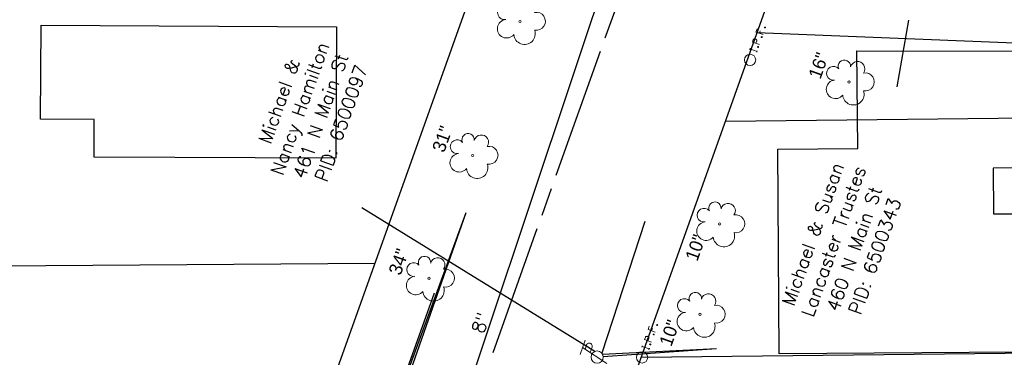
# Model space of a CAD drawing. Extents: x 2300122 to 2305194, y 360020 to 364238.
# Tile 66 of 93: x 2301739 to 2301948, y 362561 to 362633. Entities that reach past the tile are written whole.
import ezdxf
from ezdxf.enums import TextEntityAlignment as Align

# ---------------------------------------------------------------- set-up
doc = ezdxf.new("R2010")
doc.units = 0
doc.header["$LTSCALE"] = 20
doc.header["$MEASUREMENT"] = 0
for name, pattern in [('CL', [2, 0.3, -0.15, 1.4, -0.15]), ('gasex', [0]), ('ohelecex', [0]), ('ohteleex', [0]), ('rowex', [0]), ('sanex', [0])]:
    doc.linetypes.add(name, pattern=pattern)
for name, color, linetype in [('BD_X_Building', 231, 'Continuous'), ('DV_X_Property_Line', 7, 'Continuous'), ('RW_X_CL', 6, 'CL'), ('RW_X_Fee_RW', 6, 'rowex'), ('SV_X_Mon_Cells_Found', 7, 'Continuous'), ('SV_X_Text_Name', 7, 'Continuous'), ('UT_X_Electric_Cells', 1, 'Continuous'), ('UT_X_Gas', 2, 'gasex'), ('UT_X_Overhead_Electric', 1, 'ohelecex'), ('UT_X_Overhead_Telecom', 30, 'ohteleex'), ('UT_X_Sanitary_Line', 3, 'sanex'), ('UT_X_Sanitary_Text', 7, 'Continuous'), ('VG_X_Cells', 3, 'Continuous'), ('VG_X_Text', 7, 'Continuous')]:
    doc.layers.add(name, color=color, linetype=linetype)
doc.styles.add('Simplex Normal (0.14)', font='Simplex.shx')
doc.styles.add('Straight Normal (0.14) Font 30', font='font30.shx', dxfattribs={"height": 0.14})

# ---------------------------------------------------------------- blocks, each defined once
blk = doc.blocks.new('TREE')
at = {"layer": 'VG_X_Cells', "color": 3, "linetype": 'Continuous', "lineweight": 0}
blk.add_circle((0, 0), 0.012, dxfattribs=at)
for centre, radius, start, end in [((-0.049, 0.168), 0.0658, 354.0047, 205.9741), ((0.091, 0.141), 0.0776, 323.83, 165.0376), ((-0.165, 0.093), 0.0735, 39.0625, 279.5412), ((-0.143, -0.077), 0.0987, 96.1722, 320.5737), ((0.173, 0.002), 0.0957, 259.1453, 101.4596), ((0.047, -0.13), 0.114, 184.9476, 19.4572)]:
    blk.add_arc(centre, radius, start, end, dxfattribs=at)
blk = doc.blocks.new('ODOT Elec Tele Pole')
at = {"layer": 'UT_X_Electric_Cells', "linetype": 'Continuous', "lineweight": 13}
for p, q in [((0.128, 0.18), (-0.032, 0.18)), ((0.048, 0.18), (-0.032, -0.12)), ((0.04, 0.15), (0.083, 0.15)), ((0.023, 0.086), (0.083, 0.086))]:
    blk.add_line(p, q, dxfattribs=at)
at = {"layer": 'UT_X_Electric_Cells', "linetype": 'Continuous', "lineweight": 0}
blk.add_circle((0, 0), 0.065, dxfattribs=at)
at = {"layer": 'UT_X_Electric_Cells', "linetype": 'Continuous', "lineweight": 13, "extrusion": (0, 0, -1)}
blk.add_arc((-0.083, 0.118), 0.0319, 88.8767, 271.1233, dxfattribs=at)
blk = doc.blocks.new('IPF')
at = {"layer": 'SV_X_Mon_Cells_Found', "color": 7, "linetype": 'Continuous', "lineweight": 0, "flags": 128}
for points in [[(0.101, 0.04), (0.118, 0.04)], [(0.11, -0.04), (0.11, 0.04)], [(0.188, -0.04), (0.188, 0.04), (0.214, 0.04), (0.217, 0.039), (0.221, 0.038), (0.223, 0.037), (0.224, 0.036), (0.226, 0.032), (0.228, 0.029), (0.229, 0.024), (0.229, 0.017), (0.229, 0.014), (0.227, 0.01), (0.225, 0.006), (0.223, 0.004), (0.221, 0.003), (0.219, 0.002), (0.214, 0.001), (0.188, 0.001)], [(0.338, 0.04), (0.3, 0.04), (0.3, -0.04)], [(0.3, 0.001), (0.327, 0.001)], [(0.101, -0.04), (0.118, -0.04)], [(0.157, -0.029), (0.16, -0.029), (0.162, -0.031), (0.164, -0.033), (0.164, -0.036), (0.162, -0.039), (0.16, -0.04), (0.157, -0.04), (0.156, -0.039), (0.154, -0.036), (0.154, -0.033), (0.156, -0.031), (0.157, -0.029)], [(0.27, -0.029), (0.273, -0.029), (0.274, -0.031), (0.276, -0.033), (0.276, -0.036), (0.274, -0.039), (0.273, -0.04), (0.27, -0.04), (0.268, -0.039), (0.267, -0.036), (0.267, -0.033), (0.268, -0.031), (0.27, -0.029)], [(0.377, -0.029), (0.38, -0.029), (0.382, -0.031), (0.383, -0.033), (0.383, -0.036), (0.382, -0.039), (0.38, -0.04), (0.377, -0.04), (0.376, -0.039), (0.374, -0.036), (0.374, -0.033), (0.376, -0.031), (0.377, -0.029)]]:
    blk.add_lwpolyline(points, dxfattribs=at)
at = {"layer": 'SV_X_Mon_Cells_Found', "color": 7, "linetype": 'Continuous', "lineweight": 0}
blk.add_circle((0, 0), 0.06, dxfattribs=at)

msp = doc.modelspace()

# ---------------------------------------------------------------- linework, layer by layer
at = {"layer": 'BD_X_Building', "flags": 128}
for points in [[(2301743.07, 362631.58), (2301805.85, 362631.28), (2301805.71, 362603.32), (2301754.35, 362603.56), (2301754.38, 362611.58), (2301742.98, 362611.63)], [(2301950.48, 362562.09), (2301900, 362561.7), (2301899.67, 362605.25), (2301916.73, 362605.39), (2301916.46, 362626.18), (2301958.47, 362626.11), (2301958.77, 362601.33), (2301945.43, 362601.22), (2301945.51, 362591.46), (2301950.25, 362591.5)]]:
    msp.add_lwpolyline(points, close=True, dxfattribs=at)
at = {"layer": 'DV_X_Property_Line'}
for points in [[(2301895.25, 362630.04), (2302165.58, 362619.21)], [(2301654.06, 362579.89), (2301814.05, 362580.99)]]:
    msp.add_lwpolyline(points, dxfattribs=at)
at = {"layer": 'DV_X_Property_Line', "flags": 128}
for points in [[(2301888.53, 362611.2), (2302165.62, 362614.21)], [(2301870.63, 362561), (2302006.07, 362562.48)]]:
    msp.add_lwpolyline(points, dxfattribs=at)
at = {"layer": 'RW_X_CL'}
msp.add_lwpolyline([(2301809.27, 360843.01), (2301795.81, 362440.51), (2302015.45, 363056.38)], dxfattribs=at)
at = {"layer": 'RW_X_Fee_RW', "flags": 128}
for points in [[(2301827.66, 362440.53), (2301935.51, 362742.92)], [(2301763.71, 362439.83), (2301857.01, 362701.44)]]:
    msp.add_lwpolyline(points, dxfattribs=at)
at = {"layer": 'SV_X_Text_Name'}
msp.add_lwpolyline([(2301927.49, 362632.65), (2301925.01, 362618.47)], dxfattribs=at)
at = {"layer": 'UT_X_Gas', "flags": 128}
msp.add_lwpolyline([(2301786.46, 360800.71), (2301783.63, 361136.44), (2301784.02, 361143.61), (2301784.48, 361163.63), (2301784.75, 361199.89), (2301783.93, 361340.84), (2301782.25, 361414.15), (2301781.91, 361479.56), (2301779.96, 361510.8), (2301778.46, 361553.41), (2301777.37, 361599.67), (2301776.66, 361652.8), (2301775.71, 361756.61), (2301773.99, 361889.38), (2301774.09, 361989.44), (2301773.4, 362075.74), (2301772.37, 362166.93), (2301773.24, 362216.32), (2301771.88, 362265.5), (2301781.28, 362265.58), (2301779.78, 362443.22), (2301826.67, 362574.68)], dxfattribs=at)
at = {"layer": 'UT_X_Overhead_Electric', "flags": 128}
for points in [[(2301819.75, 362554.42), (2301833.46, 362591.8)], [(2301862.58, 362561.16), (2301886.64, 362562.82)]]:
    msp.add_lwpolyline(points, dxfattribs=at)
at = {"layer": 'UT_X_Overhead_Telecom', "linetype": 'Continuous', "flags": 128}
for points in [[(2301860.8, 362562.23), (2301811.25, 362592.76)], [(2301871.44, 362589.89), (2301862.29, 362561.85)]]:
    msp.add_lwpolyline(points, dxfattribs=at)
at = {"layer": 'UT_X_Overhead_Telecom', "flags": 128}
for points in [[(2301820.29, 362554.19), (2301833.46, 362591.8)], [(2301862.42, 362561.67), (2301886.64, 362562.82)]]:
    msp.add_lwpolyline(points, dxfattribs=at)
at = {"layer": 'UT_X_Sanitary_Line', "flags": 128}
msp.add_lwpolyline([(2301793.56, 362433.43), (2301882.78, 362700.49)], dxfattribs=at)

# ---------------------------------------------------------------- block references
at = {"layer": 'SV_X_Mon_Cells_Found', "xscale": 20, "yscale": 20, "zscale": 20, "rotation": 70.37168007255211}
for p in [(2301893.78, 362624.21), (2301870.84, 362560.95)]:
    msp.add_blockref('IPF', p, dxfattribs=at)
at = {"layer": 'UT_X_Electric_Cells', "xscale": 20.00000000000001, "yscale": 20.00000000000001, "zscale": 20.00000000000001, "rotation": 71.29777777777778}
msp.add_blockref('ODOT Elec Tele Pole', (2301861.29, 362561.02), dxfattribs=at)
at = {"layer": 'VG_X_Cells', "xscale": 20, "yscale": 20, "zscale": 20}
for p in [(2301844.9, 362632.39), (2301914.82, 362619.51), (2301834.83, 362603.89), (2301887.29, 362589.34), (2301825.56, 362577.78), (2301883.12, 362570.11)]:
    msp.add_blockref('TREE', p, dxfattribs=at)

# ---------------------------------------------------------------- texts
at = {"layer": 'SV_X_Text_Name', "char_height": 2.8, "width": 77.9146, "attachment_point": 5, "rotation": 70.3717, "style": 'Simplex Normal (0.14)'}
for s, insert in [('Michael &\\PNancy Hamilton\\P461 N Main St\\P\\pxqc;PID: 6500097', (2301800.27, 362613.1)), ('Michael & Susan\\PLancaster Trustes\\P460 N Main St\\P\\pxqc;PID: 6500343', (2301913.7, 362584.84))]:
    msp.add_mtext(s, dxfattribs=dict(at, insert=insert))
at = {"layer": 'UT_X_Sanitary_Text', "insert": (2301836.49, 362568.32), "char_height": 2.8, "attachment_point": 5, "rotation": 71.5277, "style": 'Simplex Normal (0.14)'}
msp.add_mtext('8"', dxfattribs=at)
at = {"layer": 'VG_X_Text', "style": 'Straight Normal (0.14) Font 30'}
for s, p in [('16"', (2301908.34, 362623.02)), ('31"', (2301828.35, 362607.4)), ('10"', (2301882.17, 362584.29)), ('34"', (2301819.09, 362581.29)), ('10"', (2301876.64, 362566.15))]:
    msp.add_text(s, height=2.8, rotation=70.3717, dxfattribs=at).set_placement(p, align=Align.MIDDLE_CENTER)

doc.saveas('drawing.dxf')
